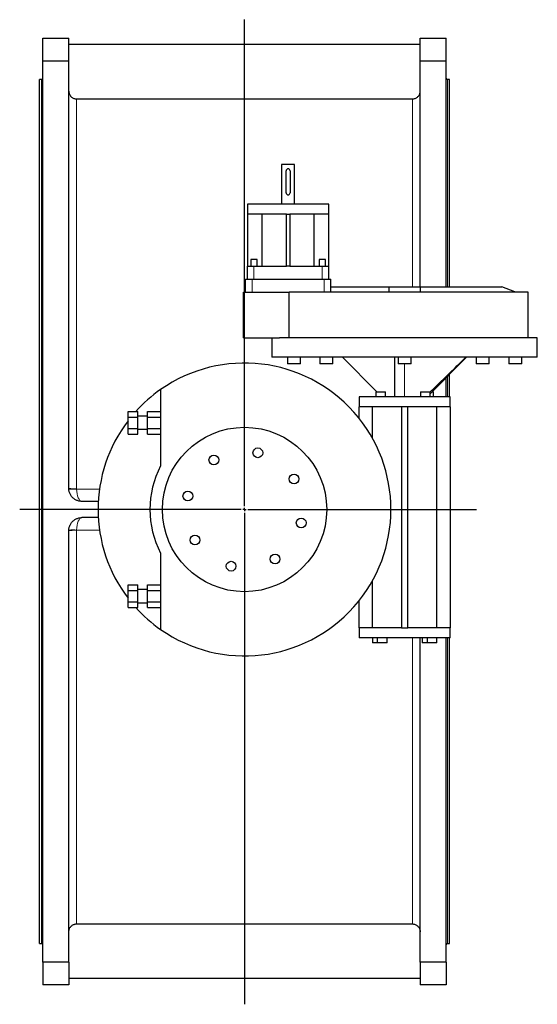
# Model space of a CAD drawing. Header units: millimetres. Extents: x -1833 to 1480, y -838 to 1864.
# Tile 4 of 4: x 685 to 1480, y 351 to 1864. Entities that reach past the tile are written whole.
import ezdxf

# ---------------------------------------------------------------- set-up
doc = ezdxf.new("R2010")
doc.units = ezdxf.units.MM
doc.layers.add('FORMAT', color=7, linetype='Continuous')

# ---------------------------------------------------------------- blocks, each defined once
blk = doc.blocks.new('SW_CENTERMARKSYMBOL_1')
at = {"layer": 'FORMAT', "color": 0}
for p, q in [((0, 5), (0, 752.7)), ((-5, 0), (-345.5, 0)), ((0, 0), (-2.5, 0)), ((0, 0), (0, 2.5)), ((0, 0), (0, -2.5)), ((0, 0), (2.5, 0)), ((5, 0), (356.5, 0)), ((0, -5), (0, -760.3))]:
    blk.add_line(p, q, dxfattribs=at)

msp = doc.modelspace()

# ---------------------------------------------------------------- linework, layer by layer
at = {"color": 7, "linetype": 'Continuous', "lineweight": 25}
for p, q in [((720.1, 1835.9), (760.1, 1835.9)), ((720.1, 1800.9), (720.1, 1835.9)), ((760.1, 1800.9), (760.1, 1835.9)), ((1300.1, 1835.9), (1340.1, 1835.9)), ((1300.1, 1800.9), (1300.1, 1835.9)), ((1340.1, 1800.9), (1340.1, 1835.9)), ((1300.1, 1825.9), (760.1, 1825.9)), ((720.1, 1800.9), (760.1, 1800.9)), ((720.1, 415.9), (720.1, 1800.9)), ((760.1, 1143.9), (760.1, 1800.9)), ((1300.1, 1453.4), (1300.1, 1800.9)), ((1300.1, 1800.9), (1340.1, 1800.9)), ((1340.1, 1453.4), (1340.1, 1800.9)), ((718.1, 1772.4), (715.1, 1772.4)), ((715.1, 1108.4), (715.1, 1772.4)), ((1345.1, 1772.4), (1342.1, 1772.4)), ((1345.1, 1453.4), (1345.1, 1772.4)), ((772.1, 1742.3), (1288.1, 1742.3)), ((1087.1, 1641.4), (1087.1, 1580.4)), ((1107.1, 1641.4), (1087.1, 1641.4)), ((1107.1, 1580.4), (1107.1, 1641.4)), ((1094.1, 1597.9), (1094.1, 1631.9)), ((1100.1, 1631.9), (1100.1, 1597.9)), ((1034.6, 1580.4), (1034.6, 1565.4)), ((1159.6, 1580.4), (1034.6, 1580.4)), ((1159.6, 1565.4), (1159.6, 1580.4)), ((1034.5, 1565.4), (1034.5, 1485.4)), ((1034.6, 1565.4), (1034.5, 1565.4)), ((1094.6, 1565.4), (1034.6, 1565.4)), ((1056.8, 1565.4), (1056.8, 1485.4)), ((1094.6, 1565.4), (1099.6, 1565.4)), ((1094.6, 1485.4), (1094.6, 1565.4)), ((1099.6, 1565.4), (1099.6, 1485.4)), ((1159.5, 1565.4), (1099.6, 1565.4)), ((1137.3, 1485.4), (1137.3, 1565.4)), ((1159.5, 1565.4), (1159.6, 1565.4)), ((1159.6, 1485.4), (1159.6, 1565.4)), ((1034.6, 1485.4), (1034.5, 1485.4)), ((1034.6, 1465.4), (1034.6, 1485.4)), ((1034.6, 1485.4), (1044.6, 1485.4)), ((1039.6, 1495.4), (1039.6, 1485.4)), ((1049.6, 1495.4), (1039.6, 1495.4)), ((1044.6, 1485.4), (1094.6, 1485.4)), ((1049.6, 1485.4), (1049.6, 1495.4)), ((1099.6, 1485.4), (1094.6, 1485.4)), ((1099.6, 1485.4), (1149.6, 1485.4)), ((1144.6, 1495.4), (1144.6, 1485.4)), ((1154.6, 1495.4), (1144.6, 1495.4)), ((1149.6, 1485.4), (1159.6, 1485.4)), ((1154.6, 1485.4), (1154.6, 1495.4)), ((1159.6, 1465.4), (1159.6, 1485.4)), ((1159.6, 1485.4), (1159.6, 1485.4)), ((1031.6, 1445.4), (1031.6, 1465.4)), ((1031.6, 1465.4), (1041.6, 1465.4)), ((1041.6, 1465.4), (1152.6, 1465.4)), ((1152.6, 1465.4), (1162.6, 1465.4)), ((1162.6, 1445.4), (1162.6, 1465.4)), ((1162.6, 1453.4), (1252.3, 1453.4)), ((1252.3, 1445.4), (1252.3, 1453.4)), ((1252.3, 1453.4), (1299.8, 1453.4)), ((1299.8, 1453.4), (1299.8, 1445.4)), ((1299.8, 1453.4), (1425.5, 1453.4)), ((1445.5, 1446.1), (1425.5, 1453.4)), ((1028.6, 1375.4), (1028.6, 1445.4)), ((1028.6, 1445.4), (1098.8, 1445.4)), ((1098.8, 1375.4), (1098.8, 1445.4)), ((1466.1, 1445.4), (1098.8, 1445.4)), ((1445.5, 1446.1), (1445.5, 1445.4)), ((1466.1, 1375.4), (1466.1, 1445.4)), ((1028.6, 1375.4), (1083.9, 1375.4)), ((1072.1, 1375.4), (1072.1, 1345.4)), ((1480.1, 1375.4), (1083.9, 1375.4)), ((1480.1, 1345.4), (1480.1, 1375.4)), ((1480.1, 1345.4), (1072.1, 1345.4)), ((1096.1, 1345.4), (1096.1, 1335.4)), ((1106.1, 1335.4), (1096.1, 1335.4)), ((1116.1, 1335.4), (1106.1, 1335.4)), ((1116.1, 1335.4), (1116.1, 1345.4)), ((1145.9, 1345.4), (1145.9, 1335.4)), ((1162.9, 1335.4), (1145.9, 1335.4)), ((1165.9, 1335.4), (1162.9, 1335.4)), ((1165.9, 1335.4), (1165.9, 1345.4)), ((1233.6, 1292.4), (1180.6, 1345.4)), ((1261.1, 1284.4), (1261.1, 1345.4)), ((1266.1, 1345.4), (1266.1, 1335.4)), ((1286.1, 1335.4), (1266.1, 1335.4)), ((1286.1, 1335.4), (1286.1, 1345.4)), ((1315.4, 1289.2), (1371.5, 1345.4)), ((1386.3, 1345.4), (1386.3, 1335.4)), ((1406.3, 1335.4), (1386.3, 1335.4)), ((1406.3, 1335.4), (1406.3, 1345.4)), ((1436.1, 1345.4), (1436.1, 1335.4)), ((1456.1, 1335.4), (1436.1, 1335.4)), ((1456.1, 1335.4), (1456.1, 1345.4)), ((1345.1, 1284.4), (1345.1, 1318.9)), ((1340.1, 1284.4), (1340.1, 1313.9)), ((901.1, 1295.7), (901.1, 1178.3)), ((1231.7, 1292.4), (1231.7, 1284.4)), ((1231.7, 1292.4), (1246.7, 1292.4)), ((1246.7, 1284.4), (1246.7, 1292.4)), ((1300.4, 1292.4), (1300.4, 1284.4)), ((1300.4, 1292.4), (1315.4, 1292.4)), ((1315.4, 1284.4), (1315.4, 1292.4)), ((1318.5, 1292.4), (1320.5, 1292.4)), ((1320.5, 1284.4), (1320.5, 1292.4)), ((1206.1, 1284.4), (1206.1, 1269.4)), ((1346.1, 1284.4), (1206.1, 1284.4)), ((1346.1, 1269.4), (1346.1, 1284.4)), ((851.1, 1261.9), (866.1, 1261.9)), ((851.1, 1253.3), (851.1, 1261.9)), ((866.1, 1253.3), (866.1, 1261.9)), ((881.1, 1253.3), (881.1, 1261.9)), ((881.1, 1261.9), (901.1, 1261.9)), ((1206.1, 1251.6), (1206.1, 1269.4)), ((1206.2, 1269.4), (1206.1, 1269.4)), ((1271.1, 1269.4), (1206.2, 1269.4)), ((1226.3, 1269.4), (1226.3, 1221.4)), ((1271.1, 1269.4), (1271.1, 929.4)), ((1276.1, 1269.4), (1271.1, 1269.4)), ((1281.1, 1269.4), (1276.1, 1269.4)), ((1281.1, 929.4), (1281.1, 1269.4)), ((1345.9, 1269.4), (1281.1, 1269.4)), ((1325.8, 929.4), (1325.8, 1269.4)), ((1345.9, 1269.4), (1346.1, 1269.4)), ((1346.1, 1269.4), (1346.1, 929.4)), ((851.1, 1253.3), (866.1, 1253.3)), ((851.1, 1235.9), (851.1, 1253.3)), ((881.1, 1254.6), (866.1, 1254.6)), ((866.1, 1235.9), (866.1, 1253.3)), ((881.1, 1253.3), (901.1, 1253.3)), ((881.1, 1235.9), (881.1, 1253.3)), ((851.1, 1235.9), (866.1, 1235.9)), ((851.1, 1227.3), (851.1, 1235.9)), ((851.1, 1227.3), (866.1, 1227.3)), ((866.1, 1227.3), (866.1, 1235.9)), ((866.1, 1234.6), (881.1, 1234.6)), ((881.1, 1235.9), (901.1, 1235.9)), ((881.1, 1227.3), (881.1, 1235.9)), ((881.1, 1227.3), (901.1, 1227.3)), ((805.4, 1123.9), (780.1, 1123.9)), ((715.1, 444.4), (715.1, 1108.4)), ((805.4, 1098.9), (780.1, 1098.9)), ((760.1, 415.9), (760.1, 1078.9)), ((901.1, 1044.4), (901.1, 927)), ((1226.3, 1001.3), (1226.3, 929.4)), ((851.1, 986.8), (851.1, 995.5)), ((851.1, 995.5), (866.1, 995.5)), ((851.1, 969.5), (851.1, 986.8)), ((851.1, 986.8), (866.1, 986.8)), ((866.1, 986.8), (866.1, 995.5)), ((881.1, 988.2), (866.1, 988.2)), ((866.1, 969.5), (866.1, 986.8)), ((881.1, 986.8), (881.1, 995.5)), ((881.1, 995.5), (901.1, 995.5)), ((881.1, 986.8), (901.1, 986.8)), ((881.1, 969.5), (881.1, 986.8)), ((851.1, 969.5), (866.1, 969.5)), ((851.1, 960.8), (851.1, 969.5)), ((866.1, 960.8), (866.1, 969.5)), ((881.1, 969.5), (901.1, 969.5)), ((881.1, 960.8), (881.1, 969.5)), ((1206.1, 929.4), (1206.1, 971.2)), ((851.1, 960.8), (866.1, 960.8)), ((866.1, 968.2), (881.1, 968.2)), ((881.1, 960.8), (901.1, 960.8)), ((1206.1, 929.4), (1206.1, 914.4)), ((1206.2, 929.4), (1206.1, 929.4)), ((1271.1, 929.4), (1206.2, 929.4)), ((1271.1, 929.4), (1276.1, 929.4)), ((1276.1, 929.4), (1281.1, 929.4)), ((1345.9, 929.4), (1281.1, 929.4)), ((1345.9, 929.4), (1346.1, 929.4)), ((1346.1, 914.4), (1346.1, 929.4)), ((1346.1, 914.4), (1206.1, 914.4)), ((1226.6, 914.4), (1226.6, 906.4)), ((1234.2, 914.4), (1234.2, 906.4)), ((1249.2, 906.4), (1249.2, 914.4)), ((1300.1, 415.9), (1300.1, 914.4)), ((1303, 914.4), (1303, 906.4)), ((1310.6, 914.4), (1310.6, 906.4)), ((1325.6, 906.4), (1325.6, 914.4)), ((1340.1, 415.9), (1340.1, 914.4)), ((1345.1, 444.4), (1345.1, 914.4)), ((1234.2, 906.4), (1226.6, 906.4)), ((1249.2, 906.4), (1234.2, 906.4)), ((1310.6, 906.4), (1303, 906.4)), ((1325.6, 906.4), (1310.6, 906.4)), ((772.1, 474.5), (1288.1, 474.5)), ((715.1, 444.4), (718.1, 444.4)), ((1342.1, 444.4), (1345.1, 444.4)), ((760.1, 415.9), (720.1, 415.9)), ((720.1, 415.9), (720.1, 380.9)), ((760.1, 415.9), (760.1, 380.9)), ((1340.1, 415.9), (1300.1, 415.9)), ((1300.1, 415.9), (1300.1, 380.9)), ((1340.1, 415.9), (1340.1, 380.9)), ((760.1, 380.9), (720.1, 380.9)), ((1300.1, 390.9), (760.1, 390.9)), ((1340.1, 380.9), (1300.1, 380.9))]:
    msp.add_line(p, q, dxfattribs=at)
at = {"color": 8, "linetype": 'Continuous', "lineweight": 18}
for p, q in [((718.1, 1108.4), (718.1, 1772.4)), ((1342.1, 1453.4), (1342.1, 1772.4)), ((772.1, 1143.2), (772.1, 1742.3)), ((1288.1, 1453.4), (1288.1, 1742.3)), ((1044.6, 1465.4), (1044.6, 1485.4)), ((1149.6, 1465.4), (1149.6, 1485.4)), ((1041.6, 1445.4), (1041.6, 1465.4)), ((1152.6, 1445.4), (1152.6, 1465.4)), ((1276.1, 1284.4), (1276.1, 1335.4)), ((1342.1, 1284.4), (1342.1, 1315.9)), ((772.1, 1143.2), (772.1, 1142.8)), ((772.1, 1142.8), (807.3, 1142.8)), ((718.1, 444.4), (718.1, 1108.4)), ((807.3, 1079.8), (772.1, 1079.8)), ((772.1, 1079.8), (772.1, 1079.4)), ((772.1, 474.5), (772.1, 1079.4)), ((1288.1, 474.5), (1288.1, 914.4)), ((1342.1, 444.4), (1342.1, 914.4))]:
    msp.add_line(p, q, dxfattribs=at)
at = {"color": 8, "linetype": 'Continuous', "lineweight": 18, "flags": 128}
for points in [[(760.1, 1143.9), (760.1, 1143.8), (760.3, 1143.7), (760.7, 1143.7), (761.1, 1143.6), (761.7, 1143.6), (762.4, 1143.5), (763.2, 1143.4), (764, 1143.4), (765, 1143.3), (766.1, 1143.3), (767.2, 1143.3), (768.4, 1143.3), (769.6, 1143.2), (770.8, 1143.2), (772.1, 1143.2)], [(772.1, 1142.8), (770.8, 1142.7), (769.6, 1142.7), (768.4, 1142.6), (767.2, 1142.6), (766.1, 1142.6), (765.1, 1142.5), (764.1, 1142.5), (763.2, 1142.5), (762.4, 1142.5), (761.7, 1142.6), (761.1, 1142.6), (760.7, 1142.6), (760.4, 1142.7), (760.2, 1142.7), (760.1, 1142.8)], [(772.1, 1079.4), (770.8, 1079.4), (769.6, 1079.4), (768.4, 1079.4), (767.2, 1079.4), (766.1, 1079.4), (765, 1079.3), (764, 1079.3), (763.2, 1079.2), (762.4, 1079.2), (761.7, 1079.2), (761.1, 1079.1), (760.7, 1079.1), (760.3, 1079), (760.1, 1078.9), (760.1, 1078.9)]]:
    msp.add_lwpolyline(points, dxfattribs=at)
at = {"color": 7, "linetype": 'Continuous', "lineweight": 25}
for centre, radius in [((1030.1, 1111.4), 126.3), ((1050.6, 1198.5), 7.5), ((983, 1187.5), 7.5), ((1106.2, 1158.4), 7.5), ((943, 1132), 7.5), ((1117.2, 1090.8), 7.5), ((953.9, 1064.4), 7.5), ((1009.5, 1024.3), 7.5), ((1077.1, 1035.3), 7.5)]:
    msp.add_circle(centre, radius, dxfattribs=at)
for centre, radius, start, end in [((718.1, 1774.4), 2, 270, 0), ((1342.1, 1774.4), 2, 180, 270), ((1097.1, 1631.9), 3, 0, 180), ((1097.1, 1597.9), 3, 180, 0), ((1030.1, 1111.4), 225, 235.017, 124.983), ((1030.1, 1111.4), 225, 124.983, 138.0055), ((1030.1, 1111.4), 225, 142.7078, 217.2922), ((1030.1, 1111.4), 145.3, 152.5723, 207.4277), ((1030.1, 1111.4), 225, 221.9945, 235.017), ((718.1, 442.4), 2, 0, 90), ((1342.1, 442.4), 2, 90, 180)]:
    msp.add_arc(centre, radius, start, end, dxfattribs=at)
at = {"color": 8, "linetype": 'Continuous', "lineweight": 18}
msp.add_arc((766.1, 1008.6), 71.5, 85.1899, 94.8101, dxfattribs=at)
for centre, start_param, end_param in [((780.1, 1143.9), 1.625104, 3.141593), ((780.1, 1078.9), 0, 1.525674)]:
    msp.add_ellipse(centre, major_axis=(0, 20), ratio=0.4, start_param=start_param, end_param=end_param, dxfattribs=at)
at = {"color": 7, "linetype": 'Continuous', "lineweight": 25}
for points, knots in [([(760.1, 1754.3), (760.1, 1753.6), (760.2, 1752.4), (760.6, 1750.5), (761.4, 1748.7), (762.3, 1747.2), (763.3, 1746), (764.4, 1745), (765.9, 1743.9), (767.7, 1743), (769.6, 1742.5), (771.1, 1742.3), (771.9, 1742.3), (772.1, 1742.3)], [0, 0, 0, 0, 0.098917, 0.200326, 0.306189, 0.415121, 0.481843, 0.549312, 0.655133, 0.764022, 0.869842, 0.978732, 1, 1, 1, 1]), ([(1288.1, 1742.3), (1288.9, 1742.3), (1290.3, 1742.4), (1292.4, 1743), (1294.2, 1743.9), (1295.9, 1745.1), (1297.3, 1746.5), (1298.5, 1748.2), (1299.4, 1750), (1299.9, 1752), (1300.1, 1753.4), (1300.1, 1754.2), (1300.1, 1754.3)], [0, 0, 0, 0, 0.12757, 0.233411, 0.342323, 0.448166, 0.557074, 0.662929, 0.771852, 0.877723, 0.986665, 1, 1, 1, 1]), ([(1315.4, 1292), (1316.1, 1292.7), (1320.3, 1296.6), (1331.3, 1307.2), (1349, 1324.3), (1363, 1338.2), (1370.3, 1345.4)], [0, 0, 0, 0, 0.038934, 0.225349, 0.598348, 1, 1, 1, 1]), ([(780.1, 1123.9), (779.3, 1123.9), (777.8, 1124), (775.6, 1124.3), (773.4, 1125), (771.4, 1125.8), (769.4, 1126.9), (767.6, 1128.2), (765.9, 1129.7), (764.4, 1131.4), (763.1, 1133.3), (762, 1135.2), (761.1, 1137.3), (760.5, 1139.5), (760.1, 1141.7), (760.1, 1143.1), (760.1, 1143.9)], [0, 0, 0, 0, 0.071473, 0.143174, 0.214647, 0.286119, 0.35782, 0.429293, 0.500765, 0.572465, 0.643937, 0.715419, 0.787129, 0.858611, 0.929305, 1, 1, 1, 1]), ([(760.1, 1078.9), (760.1, 1079.6), (760.1, 1081.1), (760.5, 1083.3), (761.2, 1085.5), (762, 1087.6), (763.1, 1089.6), (764.4, 1091.4), (765.9, 1093.1), (767.6, 1094.6), (769.4, 1095.9), (771.4, 1097), (773.5, 1097.8), (775.7, 1098.4), (777.9, 1098.8), (779.3, 1098.9), (780.1, 1098.9)], [0, 0, 0, 0, 0.071536, 0.143301, 0.214837, 0.286376, 0.358143, 0.429681, 0.501182, 0.57291, 0.644411, 0.715898, 0.787612, 0.8591, 0.92955, 1, 1, 1, 1]), ([(760.1, 462.5), (760.1, 462.5), (760.1, 463), (760.1, 463.9), (760.4, 465.4), (760.9, 467.1), (761.8, 468.9), (763, 470.5), (764.5, 471.9), (766.2, 473), (768, 473.9), (770, 474.4), (771.4, 474.5), (772.1, 474.5), (772.1, 474.5)], [0, 0, 0, 0, 0.006005, 0.072723, 0.140187, 0.246045, 0.354971, 0.46083, 0.569758, 0.675604, 0.78452, 0.890348, 0.999245, 1, 1, 1, 1]), ([(1288.1, 474.5), (1288.6, 474.5), (1289.8, 474.4), (1291.6, 474), (1293.5, 473.3), (1295.2, 472.2), (1296.7, 470.9), (1298, 469.3), (1298.9, 467.8), (1299.5, 466.3), (1299.8, 465.1), (1300, 463.8), (1300.1, 462.9), (1300.1, 462.5)], [0, 0, 0, 0, 0.081685, 0.187487, 0.296355, 0.402162, 0.511034, 0.616854, 0.725742, 0.792421, 0.85984, 0.929496, 1, 1, 1, 1])]:
    msp.add_open_spline(points, degree=3, knots=knots, dxfattribs=at)

# ---------------------------------------------------------------- block references
at = {"layer": 'FORMAT'}
msp.add_blockref('SW_CENTERMARKSYMBOL_1', (1030.1, 1111.4), dxfattribs=at)

doc.saveas('drawing.dxf')
